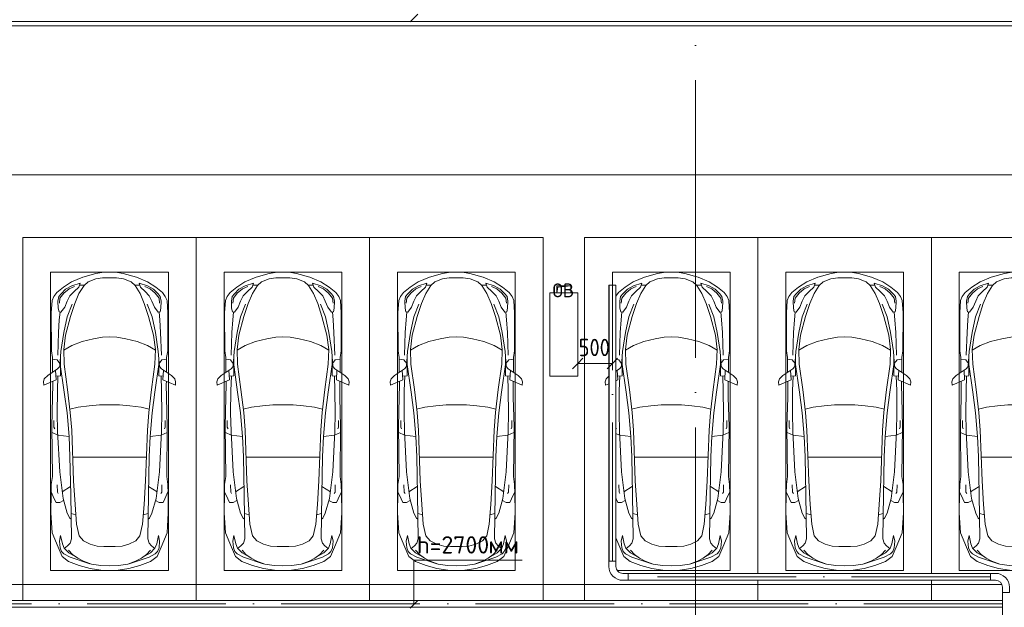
# Model space of a CAD drawing. Header units: millimetres. Extents: x -32229 to 192519, y -13689 to 125138.
# Tile 88 of 183: x -4611 to 9587, y 104321 to 112786. Entities that reach past the tile are written whole.
import ezdxf

# ---------------------------------------------------------------- set-up
doc = ezdxf.new("R2010")
doc.units = ezdxf.units.MM
doc.linetypes.add('ADSK_Линия сетки', pattern=[5000, 4000, -500, 0, -500])
doc.linetypes.add('ADSK_Осевая', pattern=[2800, 2000, -400, 0, -400])
for name, color, linetype, lineweight in [('A-____-____-DIMS', 7, 'Continuous', 9), ('A-____-____-DIMS-200', 7, 'Continuous', 9), ('A-____-NOTE-TEXT', 7, 'Continuous', 18), ('A-DETL-GENF-OTLN', 7, 'Continuous', 18), ('A-FLOR-____-OTLN', 7, 'Continuous', 18), ('C-PRKG-____-OTLN', 7, 'Continuous', 18), ('E-CABL-TRAY-CNTR', 7, 'ADSK_Осевая', 18), ('E-CABL-TRAY-OTLN', 7, 'Continuous', 18), ('G-____-____-TEXT', 7, 'Continuous', 9), ('M-EQPM-____-OTLN', 7, 'Continuous', 18), ('S-COLS-____-MCUT', 7, 'Continuous', 40), ('S-GRID-____-OTLN', 7, 'Continuous', 9)]:
    doc.layers.add(name, color=color, linetype=linetype, lineweight=lineweight)
doc.layers.add('A-DETL-____-OTLN', color=7, linetype='Continuous', lineweight=9, true_color=0x00a600)
doc.styles.add('GOST Common', font='GOST_Common.ttf', dxfattribs={"height": 200})
doc.styles.add('GOST Common_4', font='GOST_Common.ttf', dxfattribs={"width": 0.9, "height": 250})
doc.styles.add('ISOCPEUR', font='isocpeur.ttf', dxfattribs={"height": 250})
doc.dimstyles.new('ГОСТ_2_5_мм2', dxfattribs={"dimscale": 304.8, "dimtxt": 251.428749, "dimasz": 0.492126, "dimexe": 0.492126, "dimexo": 0.656168, "dimgap": 0.098425, "dimtad": 1, "dimdec": 0, "dimdsep": 46, "dimtxsty": 'GOST Common_4', "dimblk1": 'OBLIQUE', "dimblk2": 'OBLIQUE', "dimsah": 1, "dimcen": 0.09, "dimazin": 2, "dimtfac": 1, "dimtdec": 4, "dimtix": 1, "dimtmove": 0, "dimatfit": 3, "dimfxl": 1, "dimtvp": 1, "dimtolj": 1, "dimtzin": 0, "dimarcsym": 2})

# ---------------------------------------------------------------- blocks, each defined once
blk = doc.blocks.new('АР_Машиноместо - 5300x2500_С-V155--01 ЭЛ')
at = {"layer": 'A-DETL-GENF-OTLN', "color": 253, "lineweight": 13, "true_color": 0xaaaaaa}
for p, q in [((813, 4729), (659, 4670)), ((681, 4606), (967, 4704)), ((970, 4772), (813, 4729)), ((988, 4707), (874, 4665)), ((1126, 4794), (970, 4772)), ((1122, 4726), (988, 4707)), ((1250, 4732), (1122, 4726)), ((1250, 4800), (1126, 4794)), ((1250, 4800), (1374, 4794)), ((1250, 4732), (1378, 4726)), ((1374, 4794), (1530, 4772)), ((1378, 4726), (1512, 4707)), ((1512, 4707), (1626, 4665)), ((1530, 4772), (1687, 4729)), ((1819, 4606), (1533, 4704)), ((1687, 4729), (1841, 4670)), ((566, 4595), (507, 4463)), ((558, 4526), (591, 4560)), ((659, 4670), (566, 4595)), ((591, 4560), (681, 4606)), ((717, 4569), (660, 4505)), ((788, 4618), (662, 4543)), ((791, 4620), (717, 4569)), ((874, 4665), (791, 4620)), ((1626, 4665), (1709, 4620)), ((1709, 4620), (1783, 4569)), ((1712, 4618), (1838, 4543)), ((1783, 4569), (1840, 4505)), ((1909, 4560), (1819, 4606)), ((1841, 4670), (1934, 4595)), ((1942, 4526), (1909, 4560)), ((1934, 4595), (1993, 4463)), ((507, 4463), (420, 4254)), ((528, 4375), (536, 4471)), ((536, 4471), (558, 4526)), ((569, 4413), (544, 4295)), ((595, 4479), (569, 4413)), ((662, 4543), (595, 4479)), ((645, 4445), (597, 4481)), ((680, 4406), (645, 4445)), ((700, 4345), (680, 4406)), ((873, 4370), (970, 4419)), ((970, 4419), (1070, 4447)), ((1070, 4447), (1167, 4453)), ((1167, 4453), (1250, 4454)), ((1333, 4453), (1250, 4454)), ((1430, 4447), (1333, 4453)), ((1530, 4419), (1430, 4447)), ((1627, 4370), (1530, 4419)), ((1800, 4345), (1820, 4406)), ((1820, 4406), (1855, 4445)), ((1838, 4543), (1905, 4479)), ((1855, 4445), (1903, 4481)), ((1905, 4479), (1931, 4413)), ((1931, 4413), (1956, 4295)), ((1964, 4471), (1942, 4526)), ((1972, 4375), (1964, 4471)), ((1993, 4463), (2080, 4254)), ((544, 4295), (528, 4375)), ((689, 3706), (700, 4345)), ((774, 4133), (812, 4299)), ((812, 4299), (873, 4370)), ((1688, 4299), (1627, 4370)), ((1726, 4133), (1688, 4299)), ((1811, 3706), (1800, 4345)), ((1956, 4295), (1972, 4375)), ((420, 4254), (403, 3968)), ((752, 3846), (774, 4133)), ((1748, 3846), (1726, 4133)), ((2080, 4254), (2097, 3968)), ((579, 3763), (639, 3975)), ((639, 3975), (675, 4045)), ((675, 4045), (695, 4058)), ((1825, 4045), (1805, 4058)), ((1861, 3975), (1825, 4045)), ((1921, 3763), (1861, 3975)), ((403, 3968), (406, 3688)), ((731, 3508), (752, 3846)), ((1769, 3508), (1748, 3846)), ((2097, 3968), (2094, 3688)), ((408, 3667), (453, 3766)), ((453, 3766), (478, 3819)), ((478, 3819), (533, 3818)), ((497, 3672), (510, 3691)), ((531, 3375), (579, 3763)), ((533, 3818), (586, 3790)), ((679, 3159), (689, 3706)), ((1821, 3159), (1811, 3706)), ((1967, 3818), (1914, 3790)), ((1969, 3375), (1921, 3763)), ((2022, 3819), (1967, 3818)), ((2003, 3672), (1990, 3691)), ((2047, 3766), (2022, 3819)), ((2092, 3667), (2047, 3766)), ((406, 3688), (409, 3560)), ((409, 3560), (426, 3447)), ((495, 3566), (497, 3672)), ((687, 3589), (566, 3664)), ((1813, 3589), (1934, 3664)), ((2005, 3566), (2003, 3672)), ((2091, 3560), (2074, 3447)), ((2094, 3688), (2091, 3560)), ((426, 3447), (418, 2723)), ((705, 2775), (731, 3508)), ((1795, 2775), (1769, 3508)), ((2074, 3447), (2082, 2723)), ((501, 2790), (531, 3375)), ((1999, 2790), (1969, 3375)), ((666, 2865), (679, 3159)), ((1834, 2865), (1821, 3159)), ((505, 2847), (421, 2813)), ((666, 2867), (505, 2847)), ((637, 2526), (666, 2867)), ((1834, 2867), (1995, 2847)), ((1863, 2526), (1834, 2867)), ((1995, 2847), (2079, 2813)), ((418, 2723), (428, 2308)), ((448, 2734), (460, 2756)), ((448, 2639), (448, 2734)), ((496, 2532), (501, 2790)), ((684, 2522), (705, 2775)), ((1816, 2522), (1795, 2775)), ((2004, 2532), (1999, 2790)), ((2052, 2734), (2040, 2756)), ((2052, 2639), (2052, 2734)), ((2082, 2723), (2072, 2308)), ((500, 2210), (496, 2532)), ((637, 2526), (597, 2231)), ((645, 2192), (684, 2522)), ((1855, 2192), (1816, 2522)), ((1863, 2526), (1903, 2231)), ((2000, 2210), (2004, 2532)), ((428, 2308), (432, 2120)), ((2072, 2308), (2068, 2120)), ((297, 2080), (301, 2131)), ((301, 2131), (480, 2053)), ((506, 1996), (500, 2210)), ((597, 2231), (535, 1798)), ((596, 1825), (645, 2192)), ((1904, 1825), (1855, 2192)), ((1903, 2231), (1965, 1798)), ((1994, 1996), (2000, 2210)), ((2199, 2131), (2020, 2053)), ((2203, 2080), (2199, 2131)), ((309, 2036), (297, 2080)), ((358, 1990), (309, 2036)), ((501, 1894), (358, 1990)), ((432, 2120), (431, 2074)), ((480, 2053), (471, 1914)), ((541, 1994), (476, 1998)), ((541, 1994), (540, 1733)), ((1959, 1994), (2024, 1998)), ((1959, 1994), (1960, 1733)), ((1999, 1894), (2142, 1990)), ((2020, 2053), (2029, 1914)), ((2068, 2120), (2069, 2074)), ((2142, 1990), (2191, 2036)), ((2191, 2036), (2203, 2080)), ((427, 1731), (427, 1943)), ((531, 1858), (501, 1894)), ((547, 1643), (531, 1858)), ((1953, 1643), (1969, 1858)), ((1969, 1858), (1999, 1894)), ((2073, 1731), (2073, 1943)), ((411, 1634), (427, 1731)), ((495, 1765), (427, 1753)), ((534, 1817), (495, 1765)), ((589, 1616), (596, 1825)), ((1911, 1616), (1904, 1825)), ((1966, 1817), (2005, 1765)), ((2005, 1765), (2073, 1753)), ((2089, 1634), (2073, 1731)), ((409, 1087), (411, 1634)), ((615, 1410), (589, 1616)), ((590, 1624), (704, 1557)), ((1910, 1624), (1796, 1557)), ((1885, 1410), (1911, 1616)), ((2091, 1087), (2089, 1634)), ((704, 1557), (853, 1499)), ((853, 1499), (1017, 1460)), ((1017, 1460), (1147, 1439)), ((1147, 1439), (1250, 1434)), ((1353, 1439), (1250, 1434)), ((1483, 1460), (1353, 1439)), ((1647, 1499), (1483, 1460)), ((1796, 1557), (1647, 1499)), ((687, 1141), (615, 1410)), ((1813, 1141), (1885, 1410)), ((749, 950), (687, 1141)), ((1751, 950), (1813, 1141)), ((421, 911), (409, 1087)), ((506, 920), (510, 1019)), ((510, 1019), (522, 1074)), ((522, 1074), (549, 1076)), ((549, 1076), (603, 1005)), ((603, 1005), (639, 920)), ((1897, 1005), (1861, 920)), ((1951, 1076), (1897, 1005)), ((1978, 1074), (1951, 1076)), ((1990, 1019), (1978, 1074)), ((1994, 920), (1990, 1019)), ((2079, 911), (2091, 1087)), ((446, 853), (421, 911)), ((489, 796), (446, 853)), ((519, 852), (506, 920)), ((639, 920), (677, 844)), ((809, 809), (749, 950)), ((1691, 809), (1751, 950)), ((1861, 920), (1823, 844)), ((1981, 852), (1994, 920)), ((2011, 796), (2054, 853)), ((2054, 853), (2079, 911)), ((584, 715), (489, 796)), ((550, 812), (519, 852)), ((616, 746), (550, 812)), ((702, 640), (584, 715)), ((704, 696), (616, 746)), ((677, 844), (738, 778)), ((738, 778), (805, 716)), ((805, 716), (825, 661)), ((882, 692), (809, 809)), ((1618, 692), (1691, 809)), ((1695, 716), (1675, 661)), ((1762, 778), (1695, 716)), ((1823, 844), (1762, 778)), ((1796, 696), (1884, 746)), ((1798, 640), (1916, 715)), ((1884, 746), (1950, 812)), ((1916, 715), (2011, 796)), ((1950, 812), (1981, 852)), ((862, 572), (702, 640)), ((825, 661), (704, 696)), ((888, 686), (815, 687)), ((1053, 518), (862, 572)), ((941, 642), (882, 692)), ((1051, 599), (941, 642)), ((1149, 583), (1051, 599)), ((1250, 582), (1149, 583)), ((1250, 582), (1351, 583)), ((1351, 583), (1449, 599)), ((1447, 518), (1638, 572)), ((1449, 599), (1559, 642)), ((1559, 642), (1618, 692)), ((1612, 686), (1685, 687)), ((1638, 572), (1798, 640)), ((1675, 661), (1796, 696)), ((1165, 503), (1053, 518)), ((1250, 500), (1165, 503)), ((1250, 500), (1335, 503)), ((1335, 503), (1447, 518))]:
    blk.add_line(p, q, dxfattribs=at)
at = {"layer": 'A-DETL-GENF-OTLN', "color": 254, "lineweight": 13, "true_color": 0xd4d4d4}
for p, q in [((695, 3980), (765, 3997)), ((1805, 3980), (1735, 3997)), ((715, 3168), (1250, 3167)), ((1785, 3168), (1250, 3167)), ((678, 2473), (795, 2446)), ((795, 2446), (956, 2427)), ((956, 2427), (1105, 2414)), ((1105, 2414), (1250, 2413)), ((1395, 2414), (1250, 2413)), ((1544, 2427), (1395, 2414)), ((1705, 2446), (1544, 2427)), ((1822, 2473), (1705, 2446)), ((514, 1369), (502, 1696)), ((590, 1368), (547, 1643)), ((1910, 1368), (1953, 1643)), ((1986, 1369), (1998, 1696)), ((525, 1189), (514, 1369)), ((637, 1146), (590, 1368)), ((1863, 1146), (1910, 1368)), ((1975, 1189), (1986, 1369)), ((537, 1076), (525, 1189)), ((710, 963), (637, 1146)), ((1790, 963), (1863, 1146)), ((1963, 1076), (1975, 1189)), ((535, 874), (528, 949)), ((592, 805), (535, 874)), ((1908, 805), (1965, 874)), ((1965, 874), (1972, 949)), ((665, 740), (592, 805)), ((743, 708), (665, 740)), ((1757, 708), (1835, 740)), ((1835, 740), (1908, 805))]:
    blk.add_line(p, q, dxfattribs=at)
at = {"layer": 'C-PRKG-____-OTLN', "color": 253, "lineweight": 13, "true_color": 0xaaaaaa}
for p, q in [((0, 0), (0, 5230)), ((2500, 0), (2500, 5230)), ((400, 4800), (2100, 4800)), ((400, 500), (400, 4800)), ((2100, 500), (2100, 4800)), ((400, 500), (2100, 500)), ((2500, 0), (0, 0))]:
    blk.add_line(p, q, dxfattribs=at)
blk = doc.blocks.new('АР_Машиноместо - 5300x2500_С-V156--01 ЭЛ')
at = {"layer": 'A-DETL-GENF-OTLN', "color": 253, "lineweight": 13, "true_color": 0xaaaaaa}
for p, q in [((1053, -518), (862, -572)), ((1165, -503), (1053, -518)), ((1250, -500), (1165, -503)), ((1250, -500), (1335, -503)), ((1335, -503), (1447, -518)), ((1447, -518), (1638, -572)), ((702, -640), (584, -715)), ((704, -696), (616, -746)), ((862, -572), (702, -640)), ((825, -661), (704, -696)), ((805, -716), (825, -661)), ((882, -692), (809, -809)), ((888, -686), (815, -687)), ((941, -642), (882, -692)), ((1051, -599), (941, -642)), ((1149, -583), (1051, -599)), ((1250, -582), (1149, -583)), ((1250, -582), (1351, -583)), ((1351, -583), (1449, -599)), ((1449, -599), (1559, -642)), ((1559, -642), (1618, -692)), ((1612, -686), (1685, -687)), ((1618, -692), (1691, -809)), ((1638, -572), (1798, -640)), ((1695, -716), (1675, -661)), ((1675, -661), (1796, -696)), ((1796, -696), (1884, -746)), ((1798, -640), (1916, -715)), ((489, -796), (450, -847)), ((584, -715), (489, -796)), ((519, -852), (506, -920)), ((550, -812), (519, -852)), ((616, -746), (550, -812)), ((639, -920), (677, -844)), ((677, -844), (738, -778)), ((738, -778), (805, -716)), ((809, -809), (749, -950)), ((1691, -809), (1751, -950)), ((1762, -778), (1695, -716)), ((1823, -844), (1762, -778)), ((1861, -920), (1823, -844)), ((1884, -746), (1950, -812)), ((1916, -715), (2011, -796)), ((1950, -812), (1981, -852)), ((1981, -852), (1994, -920)), ((2011, -796), (2054, -853)), ((506, -920), (510, -1019)), ((603, -1005), (639, -920)), ((749, -950), (687, -1141)), ((1751, -950), (1813, -1141)), ((1897, -1005), (1861, -920)), ((1994, -920), (1990, -1019)), ((2054, -853), (2079, -911)), ((2079, -911), (2091, -1087)), ((510, -1019), (522, -1074)), ((522, -1074), (549, -1076)), ((549, -1076), (603, -1005)), ((1951, -1076), (1897, -1005)), ((1978, -1074), (1951, -1076)), ((1990, -1019), (1978, -1074)), ((2091, -1087), (2089, -1634)), ((687, -1141), (615, -1410)), ((1813, -1141), (1885, -1410)), ((615, -1410), (589, -1616)), ((1885, -1410), (1911, -1616)), ((590, -1624), (704, -1557)), ((704, -1557), (853, -1499)), ((853, -1499), (1017, -1460)), ((1017, -1460), (1147, -1439)), ((1147, -1439), (1250, -1434)), ((1353, -1439), (1250, -1434)), ((1483, -1460), (1353, -1439)), ((1647, -1499), (1483, -1460)), ((1796, -1557), (1647, -1499)), ((1910, -1624), (1796, -1557)), ((547, -1643), (531, -1858)), ((589, -1616), (596, -1825)), ((1911, -1616), (1904, -1825)), ((1953, -1643), (1969, -1858)), ((2089, -1634), (2073, -1731)), ((495, -1765), (450, -1757)), ((534, -1817), (495, -1765)), ((597, -2231), (535, -1798)), ((541, -1994), (540, -1733)), ((596, -1825), (645, -2192)), ((1904, -1825), (1855, -2192)), ((1903, -2231), (1965, -1798)), ((1959, -1994), (1960, -1733)), ((1966, -1817), (2005, -1765)), ((2005, -1765), (2073, -1753)), ((2073, -1731), (2073, -1943)), ((501, -1894), (450, -1928)), ((480, -2053), (471, -1914)), ((531, -1858), (501, -1894)), ((1969, -1858), (1999, -1894)), ((1999, -1894), (2142, -1990)), ((2020, -2053), (2029, -1914)), ((309, -2036), (297, -2080)), ((297, -2080), (301, -2131)), ((301, -2131), (350, -2109)), ((350, -1997), (309, -2036)), ((450, -2066), (480, -2053)), ((541, -1994), (476, -1998)), ((506, -1996), (500, -2210)), ((1959, -1994), (2024, -1998)), ((1994, -1996), (2000, -2210)), ((2199, -2131), (2020, -2053)), ((2068, -2120), (2069, -2074)), ((2072, -2308), (2068, -2120)), ((2142, -1990), (2191, -2036)), ((2191, -2036), (2203, -2080)), ((2203, -2080), (2199, -2131)), ((500, -2210), (496, -2532)), ((637, -2526), (597, -2231)), ((645, -2192), (684, -2522)), ((1855, -2192), (1816, -2522)), ((1863, -2526), (1903, -2231)), ((2000, -2210), (2004, -2532)), ((2082, -2723), (2072, -2308)), ((496, -2532), (501, -2790)), ((637, -2526), (666, -2867)), ((684, -2522), (705, -2775)), ((1816, -2522), (1795, -2775)), ((1863, -2526), (1834, -2867)), ((2004, -2532), (1999, -2790)), ((2052, -2639), (2052, -2734)), ((450, -2738), (460, -2756)), ((505, -2847), (450, -2825)), ((501, -2790), (531, -3375)), ((705, -2775), (731, -3508)), ((1795, -2775), (1769, -3508)), ((1999, -2790), (1969, -3375)), ((1995, -2847), (2079, -2813)), ((2052, -2734), (2040, -2756)), ((2074, -3447), (2082, -2723)), ((666, -2867), (505, -2847)), ((666, -2865), (679, -3159)), ((1834, -2865), (1821, -3159)), ((1834, -2867), (1995, -2847)), ((679, -3159), (689, -3706)), ((1821, -3159), (1811, -3706)), ((531, -3375), (579, -3763)), ((1969, -3375), (1921, -3763)), ((731, -3508), (752, -3846)), ((1769, -3508), (1748, -3846)), ((2091, -3560), (2074, -3447)), ((495, -3566), (497, -3672)), ((497, -3672), (510, -3691)), ((687, -3589), (566, -3664)), ((1813, -3589), (1934, -3664)), ((2003, -3672), (1990, -3691)), ((2005, -3566), (2003, -3672)), ((2092, -3667), (2047, -3766)), ((2094, -3688), (2091, -3560)), ((2097, -3968), (2094, -3688)), ((450, -3760), (453, -3766)), ((453, -3766), (478, -3819)), ((478, -3819), (533, -3818)), ((533, -3818), (586, -3790)), ((579, -3763), (639, -3975)), ((689, -3706), (700, -4345)), ((1811, -3706), (1800, -4345)), ((1921, -3763), (1861, -3975)), ((1967, -3818), (1914, -3790)), ((2022, -3819), (1967, -3818)), ((2047, -3766), (2022, -3819)), ((752, -3846), (774, -4133)), ((1748, -3846), (1726, -4133)), ((2080, -4254), (2097, -3968)), ((639, -3975), (675, -4045)), ((675, -4045), (695, -4058)), ((1825, -4045), (1805, -4058)), ((1861, -3975), (1825, -4045)), ((774, -4133), (812, -4299)), ((1726, -4133), (1688, -4299)), ((1993, -4463), (2080, -4254)), ((507, -4463), (450, -4327)), ((544, -4295), (528, -4375)), ((528, -4375), (536, -4471)), ((569, -4413), (544, -4295)), ((700, -4345), (680, -4406)), ((812, -4299), (873, -4370)), ((873, -4370), (970, -4419)), ((1627, -4370), (1530, -4419)), ((1688, -4299), (1627, -4370)), ((1800, -4345), (1820, -4406)), ((1931, -4413), (1956, -4295)), ((1956, -4295), (1972, -4375)), ((1972, -4375), (1964, -4471)), ((566, -4595), (507, -4463)), ((536, -4471), (558, -4526)), ((558, -4526), (591, -4560)), ((595, -4479), (569, -4413)), ((662, -4543), (595, -4479)), ((645, -4445), (597, -4481)), ((680, -4406), (645, -4445)), ((717, -4569), (660, -4505)), ((788, -4618), (662, -4543)), ((970, -4419), (1070, -4447)), ((1070, -4447), (1167, -4453)), ((1167, -4453), (1250, -4454)), ((1333, -4453), (1250, -4454)), ((1430, -4447), (1333, -4453)), ((1530, -4419), (1430, -4447)), ((1712, -4618), (1838, -4543)), ((1783, -4569), (1840, -4505)), ((1820, -4406), (1855, -4445)), ((1838, -4543), (1905, -4479)), ((1855, -4445), (1903, -4481)), ((1905, -4479), (1931, -4413)), ((1942, -4526), (1909, -4560)), ((1934, -4595), (1993, -4463)), ((1964, -4471), (1942, -4526)), ((659, -4670), (566, -4595)), ((591, -4560), (681, -4606)), ((813, -4729), (659, -4670)), ((681, -4606), (967, -4704)), ((791, -4620), (717, -4569)), ((874, -4665), (791, -4620)), ((988, -4707), (874, -4665)), ((1512, -4707), (1626, -4665)), ((1819, -4606), (1533, -4704)), ((1626, -4665), (1709, -4620)), ((1687, -4729), (1841, -4670)), ((1709, -4620), (1783, -4569)), ((1909, -4560), (1819, -4606)), ((1841, -4670), (1934, -4595)), ((970, -4772), (813, -4729)), ((1126, -4794), (970, -4772)), ((1122, -4726), (988, -4707)), ((1250, -4732), (1122, -4726)), ((1250, -4800), (1126, -4794)), ((1250, -4732), (1378, -4726)), ((1250, -4800), (1374, -4794)), ((1374, -4794), (1530, -4772)), ((1378, -4726), (1512, -4707)), ((1530, -4772), (1687, -4729))]:
    blk.add_line(p, q, dxfattribs=at)
at = {"layer": 'A-DETL-GENF-OTLN', "color": 254, "lineweight": 13, "true_color": 0xd4d4d4}
for p, q in [((743, -708), (665, -740)), ((1757, -708), (1835, -740)), ((592, -805), (535, -874)), ((665, -740), (592, -805)), ((1835, -740), (1908, -805)), ((1908, -805), (1965, -874)), ((535, -874), (528, -949)), ((710, -963), (637, -1146)), ((1790, -963), (1863, -1146)), ((1965, -874), (1972, -949)), ((537, -1076), (525, -1189)), ((1963, -1076), (1975, -1189)), ((525, -1189), (514, -1369)), ((637, -1146), (590, -1368)), ((1863, -1146), (1910, -1368)), ((1975, -1189), (1986, -1369)), ((514, -1369), (502, -1696)), ((590, -1368), (547, -1643)), ((1910, -1368), (1953, -1643)), ((1986, -1369), (1998, -1696)), ((1105, -2414), (1250, -2413)), ((1395, -2414), (1250, -2413)), ((678, -2473), (795, -2446)), ((795, -2446), (956, -2427)), ((956, -2427), (1105, -2414)), ((1544, -2427), (1395, -2414)), ((1705, -2446), (1544, -2427)), ((1822, -2473), (1705, -2446)), ((715, -3168), (1250, -3167)), ((1785, -3168), (1250, -3167)), ((695, -3980), (765, -3997)), ((1805, -3980), (1735, -3997))]:
    blk.add_line(p, q, dxfattribs=at)
at = {"layer": 'C-PRKG-____-OTLN', "color": 253, "lineweight": 13, "true_color": 0xaaaaaa}
for p, q in [((2500, 0), (0, 0)), ((0, 0), (0, -5230)), ((2500, 0), (2500, -4840)), ((400, -500), (400, -690)), ((400, -500), (2100, -500)), ((2100, -500), (2100, -4800)), ((471, -4800), (2100, -4800)), ((2500, -4940), (2500, -5230))]:
    blk.add_line(p, q, dxfattribs=at)
blk = doc.blocks.new('АР_Машиноместо - 5300x2500_С-V157--01 ЭЛ')
at = {"layer": 'A-DETL-GENF-OTLN', "color": 253, "lineweight": 13, "true_color": 0xaaaaaa}
for p, q in [((1053, -518), (862, -572)), ((1165, -503), (1053, -518)), ((1250, -500), (1165, -503)), ((1250, -500), (1335, -503)), ((1335, -503), (1447, -518)), ((1447, -518), (1638, -572)), ((702, -640), (584, -715)), ((704, -696), (616, -746)), ((862, -572), (702, -640)), ((825, -661), (704, -696)), ((805, -716), (825, -661)), ((882, -692), (809, -809)), ((888, -686), (815, -687)), ((941, -642), (882, -692)), ((1051, -599), (941, -642)), ((1149, -583), (1051, -599)), ((1250, -582), (1149, -583)), ((1250, -582), (1351, -583)), ((1351, -583), (1449, -599)), ((1449, -599), (1559, -642)), ((1559, -642), (1618, -692)), ((1612, -686), (1685, -687)), ((1618, -692), (1691, -809)), ((1638, -572), (1798, -640)), ((1695, -716), (1675, -661)), ((1675, -661), (1796, -696)), ((1796, -696), (1884, -746)), ((1798, -640), (1916, -715)), ((489, -796), (446, -853)), ((584, -715), (489, -796)), ((519, -852), (506, -920)), ((550, -812), (519, -852)), ((616, -746), (550, -812)), ((639, -920), (677, -844)), ((677, -844), (738, -778)), ((738, -778), (805, -716)), ((809, -809), (749, -950)), ((1691, -809), (1751, -950)), ((1762, -778), (1695, -716)), ((1823, -844), (1762, -778)), ((1861, -920), (1823, -844)), ((1884, -746), (1950, -812)), ((1916, -715), (2011, -796)), ((1950, -812), (1981, -852)), ((1981, -852), (1994, -920)), ((2011, -796), (2054, -853)), ((421, -911), (409, -1087)), ((446, -853), (421, -911)), ((506, -920), (510, -1019)), ((603, -1005), (639, -920)), ((749, -950), (687, -1141)), ((1751, -950), (1813, -1141)), ((1897, -1005), (1861, -920)), ((1994, -920), (1990, -1019)), ((2054, -853), (2079, -911)), ((2079, -911), (2091, -1087)), ((409, -1087), (411, -1634)), ((510, -1019), (522, -1074)), ((522, -1074), (549, -1076)), ((549, -1076), (603, -1005)), ((1951, -1076), (1897, -1005)), ((1978, -1074), (1951, -1076)), ((1990, -1019), (1978, -1074)), ((2091, -1087), (2089, -1634)), ((687, -1141), (615, -1410)), ((1813, -1141), (1885, -1410)), ((615, -1410), (589, -1616)), ((1885, -1410), (1911, -1616)), ((590, -1624), (704, -1557)), ((704, -1557), (853, -1499)), ((853, -1499), (1017, -1460)), ((1017, -1460), (1147, -1439)), ((1147, -1439), (1250, -1434)), ((1353, -1439), (1250, -1434)), ((1483, -1460), (1353, -1439)), ((1647, -1499), (1483, -1460)), ((1796, -1557), (1647, -1499)), ((1910, -1624), (1796, -1557)), ((411, -1634), (427, -1731)), ((547, -1643), (531, -1858)), ((589, -1616), (596, -1825)), ((1911, -1616), (1904, -1825)), ((1953, -1643), (1969, -1858)), ((2089, -1634), (2073, -1731)), ((427, -1731), (427, -1943)), ((495, -1765), (427, -1753)), ((534, -1817), (495, -1765)), ((597, -2231), (535, -1798)), ((541, -1994), (540, -1733)), ((596, -1825), (645, -2192)), ((1904, -1825), (1855, -2192)), ((1903, -2231), (1965, -1798)), ((1959, -1994), (1960, -1733)), ((1966, -1817), (2005, -1765)), ((2005, -1765), (2073, -1753)), ((2073, -1731), (2073, -1943)), ((501, -1894), (358, -1990)), ((480, -2053), (471, -1914)), ((531, -1858), (501, -1894)), ((1969, -1858), (1999, -1894)), ((1999, -1894), (2142, -1990)), ((2020, -2053), (2029, -1914)), ((309, -2036), (297, -2080)), ((297, -2080), (301, -2131)), ((301, -2131), (480, -2053)), ((358, -1990), (309, -2036)), ((428, -2308), (432, -2120)), ((432, -2120), (431, -2074)), ((541, -1994), (476, -1998)), ((506, -1996), (500, -2210)), ((1959, -1994), (2024, -1998)), ((1994, -1996), (2000, -2210)), ((2199, -2131), (2020, -2053)), ((2068, -2120), (2069, -2074)), ((2072, -2308), (2068, -2120)), ((2142, -1990), (2191, -2036)), ((2191, -2036), (2203, -2080)), ((2203, -2080), (2199, -2131)), ((500, -2210), (496, -2532)), ((637, -2526), (597, -2231)), ((645, -2192), (684, -2522)), ((1855, -2192), (1816, -2522)), ((1863, -2526), (1903, -2231)), ((2000, -2210), (2004, -2532)), ((418, -2723), (428, -2308)), ((2082, -2723), (2072, -2308)), ((496, -2532), (501, -2790)), ((637, -2526), (666, -2867)), ((684, -2522), (705, -2775)), ((1816, -2522), (1795, -2775)), ((1863, -2526), (1834, -2867)), ((2004, -2532), (1999, -2790)), ((448, -2639), (448, -2734)), ((2052, -2639), (2052, -2734)), ((426, -3447), (418, -2723)), ((505, -2847), (421, -2813)), ((448, -2734), (460, -2756)), ((501, -2790), (531, -3375)), ((705, -2775), (731, -3508)), ((1795, -2775), (1769, -3508)), ((1999, -2790), (1969, -3375)), ((1995, -2847), (2079, -2813)), ((2052, -2734), (2040, -2756)), ((2074, -3447), (2082, -2723)), ((666, -2867), (505, -2847)), ((666, -2865), (679, -3159)), ((1834, -2865), (1821, -3159)), ((1834, -2867), (1995, -2847)), ((679, -3159), (689, -3706)), ((1821, -3159), (1811, -3706)), ((531, -3375), (579, -3763)), ((1969, -3375), (1921, -3763)), ((409, -3560), (426, -3447)), ((731, -3508), (752, -3846)), ((1769, -3508), (1748, -3846)), ((2091, -3560), (2074, -3447)), ((403, -3968), (406, -3688)), ((406, -3688), (409, -3560)), ((408, -3667), (453, -3766)), ((495, -3566), (497, -3672)), ((497, -3672), (510, -3691)), ((687, -3589), (566, -3664)), ((1813, -3589), (1934, -3664)), ((2003, -3672), (1990, -3691)), ((2005, -3566), (2003, -3672)), ((2092, -3667), (2047, -3766)), ((2094, -3688), (2091, -3560)), ((2097, -3968), (2094, -3688)), ((453, -3766), (478, -3819)), ((478, -3819), (533, -3818)), ((533, -3818), (586, -3790)), ((579, -3763), (639, -3975)), ((689, -3706), (700, -4345)), ((1811, -3706), (1800, -4345)), ((1921, -3763), (1861, -3975)), ((1967, -3818), (1914, -3790)), ((2022, -3819), (1967, -3818)), ((2047, -3766), (2022, -3819)), ((420, -4254), (403, -3968)), ((752, -3846), (774, -4133)), ((1748, -3846), (1726, -4133)), ((2080, -4254), (2097, -3968)), ((639, -3975), (675, -4045)), ((675, -4045), (695, -4058)), ((1825, -4045), (1805, -4058)), ((1861, -3975), (1825, -4045)), ((507, -4463), (420, -4254)), ((774, -4133), (812, -4299)), ((1726, -4133), (1688, -4299)), ((1993, -4463), (2080, -4254)), ((544, -4295), (528, -4375)), ((528, -4375), (536, -4471)), ((569, -4413), (544, -4295)), ((700, -4345), (680, -4406)), ((812, -4299), (873, -4370)), ((873, -4370), (970, -4419)), ((1627, -4370), (1530, -4419)), ((1688, -4299), (1627, -4370)), ((1800, -4345), (1820, -4406)), ((1931, -4413), (1956, -4295)), ((1956, -4295), (1972, -4375)), ((1972, -4375), (1964, -4471)), ((566, -4595), (507, -4463)), ((536, -4471), (558, -4526)), ((558, -4526), (591, -4560)), ((595, -4479), (569, -4413)), ((662, -4543), (595, -4479)), ((645, -4445), (597, -4481)), ((680, -4406), (645, -4445)), ((717, -4569), (660, -4505)), ((788, -4618), (662, -4543)), ((970, -4419), (1070, -4447)), ((1070, -4447), (1167, -4453)), ((1167, -4453), (1250, -4454)), ((1333, -4453), (1250, -4454)), ((1430, -4447), (1333, -4453)), ((1530, -4419), (1430, -4447)), ((1712, -4618), (1838, -4543)), ((1783, -4569), (1840, -4505)), ((1820, -4406), (1855, -4445)), ((1838, -4543), (1905, -4479)), ((1855, -4445), (1903, -4481)), ((1905, -4479), (1931, -4413)), ((1942, -4526), (1909, -4560)), ((1934, -4595), (1993, -4463)), ((1964, -4471), (1942, -4526)), ((659, -4670), (566, -4595)), ((591, -4560), (681, -4606)), ((813, -4729), (659, -4670)), ((681, -4606), (967, -4704)), ((791, -4620), (717, -4569)), ((874, -4665), (791, -4620)), ((988, -4707), (874, -4665)), ((1512, -4707), (1626, -4665)), ((1819, -4606), (1533, -4704)), ((1626, -4665), (1709, -4620)), ((1687, -4729), (1841, -4670)), ((1709, -4620), (1783, -4569)), ((1909, -4560), (1819, -4606)), ((1841, -4670), (1934, -4595)), ((970, -4772), (813, -4729)), ((1126, -4794), (970, -4772)), ((1122, -4726), (988, -4707)), ((1250, -4732), (1122, -4726)), ((1250, -4800), (1126, -4794)), ((1250, -4732), (1378, -4726)), ((1250, -4800), (1374, -4794)), ((1374, -4794), (1530, -4772)), ((1378, -4726), (1512, -4707)), ((1530, -4772), (1687, -4729))]:
    blk.add_line(p, q, dxfattribs=at)
at = {"layer": 'A-DETL-GENF-OTLN', "color": 254, "lineweight": 13, "true_color": 0xd4d4d4}
for p, q in [((743, -708), (665, -740)), ((1757, -708), (1835, -740)), ((592, -805), (535, -874)), ((665, -740), (592, -805)), ((1835, -740), (1908, -805)), ((1908, -805), (1965, -874)), ((535, -874), (528, -949)), ((710, -963), (637, -1146)), ((1790, -963), (1863, -1146)), ((1965, -874), (1972, -949)), ((537, -1076), (525, -1189)), ((1963, -1076), (1975, -1189)), ((525, -1189), (514, -1369)), ((637, -1146), (590, -1368)), ((1863, -1146), (1910, -1368)), ((1975, -1189), (1986, -1369)), ((514, -1369), (502, -1696)), ((590, -1368), (547, -1643)), ((1910, -1368), (1953, -1643)), ((1986, -1369), (1998, -1696)), ((1105, -2414), (1250, -2413)), ((1395, -2414), (1250, -2413)), ((678, -2473), (795, -2446)), ((795, -2446), (956, -2427)), ((956, -2427), (1105, -2414)), ((1544, -2427), (1395, -2414)), ((1705, -2446), (1544, -2427)), ((1822, -2473), (1705, -2446)), ((715, -3168), (1250, -3167)), ((1785, -3168), (1250, -3167)), ((695, -3980), (765, -3997)), ((1805, -3980), (1735, -3997))]:
    blk.add_line(p, q, dxfattribs=at)
at = {"layer": 'C-PRKG-____-OTLN', "color": 253, "lineweight": 13, "true_color": 0xaaaaaa}
for p, q in [((2500, 0), (0, 0)), ((0, 0), (0, -4840)), ((2500, 0), (2500, -4840)), ((400, -500), (400, -4800)), ((400, -500), (2100, -500)), ((2100, -500), (2100, -4800)), ((400, -4800), (2100, -4800)), ((0, -4940), (0, -5230)), ((2500, -4940), (2500, -5230))]:
    blk.add_line(p, q, dxfattribs=at)
blk = doc.blocks.new('АР_Машиноместо - 5300x2500_С-V158--01 ЭЛ')
at = {"layer": 'A-DETL-GENF-OTLN', "color": 253, "lineweight": 13, "true_color": 0xaaaaaa}
for p, q in [((1053, -518), (862, -572)), ((1165, -503), (1053, -518)), ((1250, -500), (1165, -503)), ((1250, -500), (1335, -503)), ((1335, -503), (1447, -518)), ((1447, -518), (1638, -572)), ((702, -640), (584, -715)), ((704, -696), (616, -746)), ((862, -572), (702, -640)), ((825, -661), (704, -696)), ((805, -716), (825, -661)), ((882, -692), (809, -809)), ((888, -686), (815, -687)), ((941, -642), (882, -692)), ((1051, -599), (941, -642)), ((1149, -583), (1051, -599)), ((1250, -582), (1149, -583)), ((1250, -582), (1351, -583)), ((1351, -583), (1449, -599)), ((1449, -599), (1559, -642)), ((1559, -642), (1618, -692)), ((1612, -686), (1685, -687)), ((1618, -692), (1691, -809)), ((1638, -572), (1798, -640)), ((1695, -716), (1675, -661)), ((1675, -661), (1796, -696)), ((1796, -696), (1884, -746)), ((1798, -640), (1916, -715)), ((489, -796), (446, -853)), ((584, -715), (489, -796)), ((519, -852), (506, -920)), ((550, -812), (519, -852)), ((616, -746), (550, -812)), ((639, -920), (677, -844)), ((677, -844), (738, -778)), ((738, -778), (805, -716)), ((809, -809), (749, -950)), ((1691, -809), (1751, -950)), ((1762, -778), (1695, -716)), ((1823, -844), (1762, -778)), ((1861, -920), (1823, -844)), ((1884, -746), (1950, -812)), ((1916, -715), (2011, -796)), ((1950, -812), (1981, -852)), ((1981, -852), (1994, -920)), ((2011, -796), (2054, -853)), ((421, -911), (409, -1087)), ((446, -853), (421, -911)), ((506, -920), (510, -1019)), ((603, -1005), (639, -920)), ((749, -950), (687, -1141)), ((1751, -950), (1813, -1141)), ((1897, -1005), (1861, -920)), ((1994, -920), (1990, -1019)), ((2054, -853), (2079, -911)), ((2079, -911), (2091, -1087)), ((409, -1087), (411, -1634)), ((510, -1019), (522, -1074)), ((522, -1074), (549, -1076)), ((549, -1076), (603, -1005)), ((1951, -1076), (1897, -1005)), ((1978, -1074), (1951, -1076)), ((1990, -1019), (1978, -1074)), ((2091, -1087), (2089, -1634)), ((687, -1141), (615, -1410)), ((1813, -1141), (1885, -1410)), ((615, -1410), (589, -1616)), ((1885, -1410), (1911, -1616)), ((590, -1624), (704, -1557)), ((704, -1557), (853, -1499)), ((853, -1499), (1017, -1460)), ((1017, -1460), (1147, -1439)), ((1147, -1439), (1250, -1434)), ((1353, -1439), (1250, -1434)), ((1483, -1460), (1353, -1439)), ((1647, -1499), (1483, -1460)), ((1796, -1557), (1647, -1499)), ((1910, -1624), (1796, -1557)), ((411, -1634), (427, -1731)), ((547, -1643), (531, -1858)), ((589, -1616), (596, -1825)), ((1911, -1616), (1904, -1825)), ((1953, -1643), (1969, -1858)), ((2089, -1634), (2073, -1731)), ((427, -1731), (427, -1943)), ((495, -1765), (427, -1753)), ((534, -1817), (495, -1765)), ((597, -2231), (535, -1798)), ((541, -1994), (540, -1733)), ((596, -1825), (645, -2192)), ((1904, -1825), (1855, -2192)), ((1903, -2231), (1965, -1798)), ((1959, -1994), (1960, -1733)), ((1966, -1817), (2005, -1765)), ((2005, -1765), (2073, -1753)), ((2073, -1731), (2073, -1943)), ((501, -1894), (358, -1990)), ((480, -2053), (471, -1914)), ((531, -1858), (501, -1894)), ((1969, -1858), (1999, -1894)), ((1999, -1894), (2142, -1990)), ((2020, -2053), (2029, -1914)), ((309, -2036), (297, -2080)), ((297, -2080), (301, -2131)), ((301, -2131), (480, -2053)), ((358, -1990), (309, -2036)), ((428, -2308), (432, -2120)), ((432, -2120), (431, -2074)), ((541, -1994), (476, -1998)), ((506, -1996), (500, -2210)), ((1959, -1994), (2024, -1998)), ((1994, -1996), (2000, -2210)), ((2199, -2131), (2020, -2053)), ((2068, -2120), (2069, -2074)), ((2072, -2308), (2068, -2120)), ((2142, -1990), (2191, -2036)), ((2191, -2036), (2203, -2080)), ((2203, -2080), (2199, -2131)), ((500, -2210), (496, -2532)), ((637, -2526), (597, -2231)), ((645, -2192), (684, -2522)), ((1855, -2192), (1816, -2522)), ((1863, -2526), (1903, -2231)), ((2000, -2210), (2004, -2532)), ((418, -2723), (428, -2308)), ((2082, -2723), (2072, -2308)), ((496, -2532), (501, -2790)), ((637, -2526), (666, -2867)), ((684, -2522), (705, -2775)), ((1816, -2522), (1795, -2775)), ((1863, -2526), (1834, -2867)), ((2004, -2532), (1999, -2790)), ((448, -2639), (448, -2734)), ((2052, -2639), (2052, -2734)), ((426, -3447), (418, -2723)), ((505, -2847), (421, -2813)), ((448, -2734), (460, -2756)), ((501, -2790), (531, -3375)), ((705, -2775), (731, -3508)), ((1795, -2775), (1769, -3508)), ((1999, -2790), (1969, -3375)), ((1995, -2847), (2079, -2813)), ((2052, -2734), (2040, -2756)), ((2074, -3447), (2082, -2723)), ((666, -2867), (505, -2847)), ((666, -2865), (679, -3159)), ((1834, -2865), (1821, -3159)), ((1834, -2867), (1995, -2847)), ((679, -3159), (689, -3706)), ((1821, -3159), (1811, -3706)), ((531, -3375), (579, -3763)), ((1969, -3375), (1921, -3763)), ((409, -3560), (426, -3447)), ((731, -3508), (752, -3846)), ((1769, -3508), (1748, -3846)), ((2091, -3560), (2074, -3447)), ((403, -3968), (406, -3688)), ((406, -3688), (409, -3560)), ((408, -3667), (453, -3766)), ((495, -3566), (497, -3672)), ((497, -3672), (510, -3691)), ((687, -3589), (566, -3664)), ((1813, -3589), (1934, -3664)), ((2003, -3672), (1990, -3691)), ((2005, -3566), (2003, -3672)), ((2092, -3667), (2047, -3766)), ((2094, -3688), (2091, -3560)), ((2097, -3968), (2094, -3688)), ((453, -3766), (478, -3819)), ((478, -3819), (533, -3818)), ((533, -3818), (586, -3790)), ((579, -3763), (639, -3975)), ((689, -3706), (700, -4345)), ((1811, -3706), (1800, -4345)), ((1921, -3763), (1861, -3975)), ((1967, -3818), (1914, -3790)), ((2022, -3819), (1967, -3818)), ((2047, -3766), (2022, -3819)), ((420, -4254), (403, -3968)), ((752, -3846), (774, -4133)), ((1748, -3846), (1726, -4133)), ((2080, -4254), (2097, -3968)), ((639, -3975), (675, -4045)), ((675, -4045), (695, -4058)), ((1825, -4045), (1805, -4058)), ((1861, -3975), (1825, -4045)), ((507, -4463), (420, -4254)), ((774, -4133), (812, -4299)), ((1726, -4133), (1688, -4299)), ((1993, -4463), (2080, -4254)), ((544, -4295), (528, -4375)), ((528, -4375), (536, -4471)), ((569, -4413), (544, -4295)), ((700, -4345), (680, -4406)), ((812, -4299), (873, -4370)), ((873, -4370), (970, -4419)), ((1627, -4370), (1530, -4419)), ((1688, -4299), (1627, -4370)), ((1800, -4345), (1820, -4406)), ((1931, -4413), (1956, -4295)), ((1956, -4295), (1972, -4375)), ((1972, -4375), (1964, -4471)), ((566, -4595), (507, -4463)), ((536, -4471), (558, -4526)), ((558, -4526), (591, -4560)), ((595, -4479), (569, -4413)), ((662, -4543), (595, -4479)), ((645, -4445), (597, -4481)), ((680, -4406), (645, -4445)), ((717, -4569), (660, -4505)), ((788, -4618), (662, -4543)), ((970, -4419), (1070, -4447)), ((1070, -4447), (1167, -4453)), ((1167, -4453), (1250, -4454)), ((1333, -4453), (1250, -4454)), ((1430, -4447), (1333, -4453)), ((1530, -4419), (1430, -4447)), ((1712, -4618), (1838, -4543)), ((1783, -4569), (1840, -4505)), ((1820, -4406), (1855, -4445)), ((1838, -4543), (1905, -4479)), ((1855, -4445), (1903, -4481)), ((1905, -4479), (1931, -4413)), ((1942, -4526), (1909, -4560)), ((1934, -4595), (1993, -4463)), ((1964, -4471), (1942, -4526)), ((659, -4670), (566, -4595)), ((591, -4560), (681, -4606)), ((813, -4729), (659, -4670)), ((681, -4606), (967, -4704)), ((791, -4620), (717, -4569)), ((874, -4665), (791, -4620)), ((988, -4707), (874, -4665)), ((1512, -4707), (1626, -4665)), ((1819, -4606), (1533, -4704)), ((1626, -4665), (1709, -4620)), ((1687, -4729), (1841, -4670)), ((1709, -4620), (1783, -4569)), ((1909, -4560), (1819, -4606)), ((1841, -4670), (1934, -4595)), ((970, -4772), (813, -4729)), ((1126, -4794), (970, -4772)), ((1122, -4726), (988, -4707)), ((1250, -4732), (1122, -4726)), ((1250, -4800), (1126, -4794)), ((1250, -4732), (1378, -4726)), ((1250, -4800), (1374, -4794)), ((1374, -4794), (1530, -4772)), ((1378, -4726), (1512, -4707)), ((1530, -4772), (1687, -4729))]:
    blk.add_line(p, q, dxfattribs=at)
at = {"layer": 'A-DETL-GENF-OTLN', "color": 254, "lineweight": 13, "true_color": 0xd4d4d4}
for p, q in [((743, -708), (665, -740)), ((1757, -708), (1835, -740)), ((592, -805), (535, -874)), ((665, -740), (592, -805)), ((1835, -740), (1908, -805)), ((1908, -805), (1965, -874)), ((535, -874), (528, -949)), ((710, -963), (637, -1146)), ((1790, -963), (1863, -1146)), ((1965, -874), (1972, -949)), ((537, -1076), (525, -1189)), ((1963, -1076), (1975, -1189)), ((525, -1189), (514, -1369)), ((637, -1146), (590, -1368)), ((1863, -1146), (1910, -1368)), ((1975, -1189), (1986, -1369)), ((514, -1369), (502, -1696)), ((590, -1368), (547, -1643)), ((1910, -1368), (1953, -1643)), ((1986, -1369), (1998, -1696)), ((1105, -2414), (1250, -2413)), ((1395, -2414), (1250, -2413)), ((678, -2473), (795, -2446)), ((795, -2446), (956, -2427)), ((956, -2427), (1105, -2414)), ((1544, -2427), (1395, -2414)), ((1705, -2446), (1544, -2427)), ((1822, -2473), (1705, -2446)), ((715, -3168), (1250, -3167)), ((1785, -3168), (1250, -3167)), ((695, -3980), (765, -3997)), ((1805, -3980), (1735, -3997))]:
    blk.add_line(p, q, dxfattribs=at)
at = {"layer": 'C-PRKG-____-OTLN', "color": 253, "lineweight": 13, "true_color": 0xaaaaaa}
for p, q in [((2500, 0), (0, 0)), ((0, 0), (0, -4840)), ((2500, 0), (2500, -5230)), ((400, -500), (400, -4800)), ((400, -500), (2100, -500)), ((2100, -500), (2100, -4800)), ((400, -4800), (2100, -4800)), ((0, -4940), (0, -5230))]:
    blk.add_line(p, q, dxfattribs=at)
blk = doc.blocks.new('АР_Канал вертикальный прямоугольный - ОВ-4138123--01 ЭЛ')
at = {"layer": 'M-EQPM-____-OTLN', "lineweight": 13, "true_color": 0xe2e2e2}
blk.add_hatch(color=254, dxfattribs=at).paths.add_polyline_path([(-100, -50), (-85, 35), (100, 50), (-100, 50)])
at = {"layer": 'M-EQPM-____-OTLN', "color": 253, "lineweight": 13, "true_color": 0xaaaaaa}
for p, q in [((100, 50), (-100, 50)), ((-100, 50), (-100, -50)), ((100, 50), (-100, 50)), ((-100, 50), (-100, -50)), ((-100, -50), (-100, 50)), ((-100, 50), (100, 50)), ((-100, -50), (-85, 35)), ((-100, -50), (-85, 35)), ((-85, 35), (100, 50)), ((-85, 35), (100, 50)), ((100, -50), (100, 50)), ((100, 50), (100, -50)), ((-100, -50), (100, -50)), ((100, -50), (-100, -50))]:
    blk.add_line(p, q, dxfattribs=at)
blk = doc.blocks.new('Наметкина 10_РД_АР_П_отсоединено_rvt-1--01 ЭЛ')
at = {"layer": 'A-FLOR-____-OTLN', "color": 253, "lineweight": 13, "true_color": 0xaaaaaa}
for p, q in [((18235, 112700), (-20965, 112700)), ((-20965, 110550), (19235, 110550)), ((20385, 110550), (-20965, 110550)), ((-12890, 104650), (9551, 104650))]:
    blk.add_line(p, q, dxfattribs=at)
at = {"layer": 'S-COLS-____-MCUT', "color": 253, "lineweight": 15, "true_color": 0xaaaaaa}
for p, q in [((3135, 108850), (3035, 108850)), ((3035, 108850), (3035, 107650)), ((3435, 108850), (3335, 108850)), ((3435, 107650), (3435, 108850)), ((3035, 107650), (3435, 107650))]:
    blk.add_line(p, q, dxfattribs=at)
at = {"layer": 'C-PRKG-____-OTLN', "color": 253, "lineweight": 13, "true_color": 0xaaaaaa, "rotation": 180}
for p in [(-2065, 109650), (435, 109650), (2935, 109650)]:
    blk.add_blockref('АР_Машиноместо - 5300x2500_С-V155--01 ЭЛ', p, dxfattribs=at)
at = {"layer": 'C-PRKG-____-OTLN', "color": 253, "lineweight": 13, "true_color": 0xaaaaaa}
for name, p in [('АР_Машиноместо - 5300x2500_С-V156--01 ЭЛ', (3535, 109650)), ('АР_Машиноместо - 5300x2500_С-V157--01 ЭЛ', (6035, 109650)), ('АР_Машиноместо - 5300x2500_С-V158--01 ЭЛ', (8535, 109650))]:
    blk.add_blockref(name, p, dxfattribs=at)
at = {"layer": 'M-EQPM-____-OTLN', "color": 253, "lineweight": 13, "true_color": 0xaaaaaa}
blk.add_blockref('АР_Канал вертикальный прямоугольный - ОВ-4138123--01 ЭЛ', (3235, 108900), dxfattribs=at)
at = {"layer": 'A-____-NOTE-TEXT', "color": 253, "lineweight": 5, "true_color": 0xaaaaaa, "insert": (3073, 108987), "char_height": 200, "width": 400.84, "attachment_point": 1, "style": 'GOST Common'}
blk.add_mtext('ОВ', dxfattribs=at)
blk = doc.blocks.new('M_Горизонтальный изгиб-колено для канального - Стандартное-V279--01 ЭЛ')
at = {"layer": 'E-CABL-TRAY-OTLN', "color": 94, "true_color": 0x009f00}
for p, q in [((50, 225), (-50, 225)), ((-50, 225), (-50, 150)), ((50, 150), (50, 225)), ((-225, -50), (-225, 50)), ((-225, 50), (-150, 50)), ((-150, -50), (-225, -50))]:
    blk.add_line(p, q, dxfattribs=at)
for radius, end in [(200, 360), (100, 0)]:
    blk.add_arc((-150, 150), radius, 270, end, dxfattribs=at)
blk = doc.blocks.new('DIMBLOCK141--01 ЭЛ')
at = {"layer": 'A-____-____-DIMS-200'}
for p, q in [((3435, 107739), (3435, 107983)), ((3435, 107833), (3510, 107908)), ((3936, 107739), (3936, 107983)), ((3936, 107833), (4011, 107908)), ((3435, 107833), (3360, 107758)), ((3435, 107833), (3936, 107833)), ((3435, 107833), (3435, 107739)), ((3936, 107833), (3861, 107758)), ((3936, 107833), (3936, 107739))]:
    blk.add_line(p, q, dxfattribs=at)
at = {"layer": 'A-____-____-DIMS-200', "color": 0, "insert": (3449, 108189), "char_height": 250, "width": 567.63, "attachment_point": 1, "line_spacing_factor": 1.022761, "style": 'GOST Common_4'}
blk.add_mtext('500', dxfattribs=at)
blk = doc.blocks.new('_Oblique')
at = {"color": 0, "linetype": 'ByBlock', "lineweight": -2}
blk.add_line((-0.5, -0.5), (0.5, 0.5), dxfattribs=at)

msp = doc.modelspace()

# ---------------------------------------------------------------- linework, layer by layer
at = {"layer": 'A-DETL-____-OTLN', "color": 150, "true_color": 0x0080ff}
msp.add_line((1019.1, 112753.5), (1132.2, 112866.6), dxfattribs=at)
at = {"layer": 'A-DETL-____-OTLN', "color": 5, "true_color": 0x0000ff}
for p, q in [((1073.9, 104364.1), (1073.9, 105002.1)), ((1073.9, 105002.1), (2633.9, 105002.1)), ((1017.4, 104307.5), (1130.5, 104420.6))]:
    msp.add_line(p, q, dxfattribs=at)
at = {"layer": 'E-CABL-TRAY-CNTR', "color": 94, "true_color": 0x009f00}
for p, q in [((3935.6, 104985.3), (3935.6, 108960.3)), ((9385.6, 104760.3), (4160.6, 104760.3))]:
    msp.add_line(p, q, dxfattribs=at)
at = {"layer": 'E-CABL-TRAY-CNTR', "color": 5, "true_color": 0x0000ff}
msp.add_line((9560.6, 104369.8), (-18674.8, 104369.8), dxfattribs=at)
at = {"layer": 'E-CABL-TRAY-OTLN', "color": 150, "true_color": 0x0080ff}
for p, q in [((21760.1, 112762.6), (-20774.8, 112762.6)), ((21760.1, 112760), (-20774.8, 112760))]:
    msp.add_line(p, q, dxfattribs=at)
at = {"layer": 'E-CABL-TRAY-OTLN', "color": 94, "true_color": 0x009f00}
for p, q in [((3885.6, 108960.3), (3985.6, 108960.3)), ((3885.6, 104985.3), (3885.6, 108960.3)), ((3888.1, 104985.3), (3888.1, 108960.3)), ((3983, 104985.3), (3983, 108960.3)), ((3985.6, 104985.3), (3985.6, 108960.3)), ((3888.1, 104985.3), (3885.6, 104985.3)), ((3985.6, 104985.3), (3983, 104985.3)), ((4160.6, 104807.8), (4160.6, 104810.3)), ((9385.6, 104810.3), (4160.6, 104810.3)), ((9385.6, 104807.8), (4160.6, 104807.8)), ((9385.6, 104810.3), (9385.6, 104807.8)), ((4160.6, 104710.3), (4160.6, 104712.8)), ((9385.6, 104712.8), (4160.6, 104712.8)), ((9385.6, 104710.3), (4160.6, 104710.3)), ((9385.6, 104712.8), (9385.6, 104710.3)), ((9560.6, 104535.3), (9563.1, 104535.3)), ((9560.6, 104535.3), (9560.6, 81475.9)), ((9563.1, 104535.3), (9563.1, 81475.9))]:
    msp.add_line(p, q, dxfattribs=at)
at = {"layer": 'E-CABL-TRAY-OTLN', "color": 5, "true_color": 0x0000ff}
for p, q in [((9560.6, 104419.8), (-18674.8, 104419.8)), ((9560.6, 104417.3), (-18674.8, 104417.3)), ((9560.6, 104322.4), (-18674.8, 104322.4))]:
    msp.add_line(p, q, dxfattribs=at)
at = {"layer": 'S-GRID-____-OTLN', "color": 253, "linetype": 'ADSK_Линия сетки', "true_color": 0xaaaaaa}
msp.add_line((5135.3, -12088.9), (5135.3, 125138.4), dxfattribs=at)

# ---------------------------------------------------------------- block references
at = {"lineweight": 5}
msp.add_blockref('Наметкина 10_РД_АР_П_отсоединено_rvt-1--01 ЭЛ', (0, 0), dxfattribs=at)
at = {"layer": 'E-CABL-TRAY-OTLN', "color": 94, "true_color": 0x009f00}
for p, rotation in [((3935.6, 104760.3), 270), ((9610.6, 104760.3), 90)]:
    msp.add_blockref('M_Горизонтальный изгиб-колено для канального - Стандартное-V279--01 ЭЛ', p, dxfattribs=dict(at, rotation=rotation))

# ---------------------------------------------------------------- texts
at = {"layer": 'G-____-____-TEXT', "color": 5, "true_color": 0x0000ff, "char_height": 250, "attachment_point": 1, "style": 'ISOCPEUR'}
for s, insert, width in [('h=2700', (1115.8, 105345.5), 1250.632), ('мм', (2147.7, 105345.5), 481.012)]:
    msp.add_mtext(s, dxfattribs=dict(at, insert=insert, width=width))

# ---------------------------------------------------------------- dimensions: what is measured, and where the dimension line sits
at = {"layer": 'A-____-____-DIMS'}
dim = msp.add_linear_dim(base=(3935.6, 107832.7), p1=(3435.3, 107938.7), p2=(3935.6, 107938.7), dimstyle='ГОСТ_2_5_мм2', override={"dimpost": '<>', "dimfxl": 500.264366}, dxfattribs=at)
dim.commit()
dim.dimension.update_dxf_attribs({"geometry": 'DIMBLOCK141--01 ЭЛ', "text_midpoint": (3685.4, 107987.7)})

doc.saveas('drawing.dxf')
